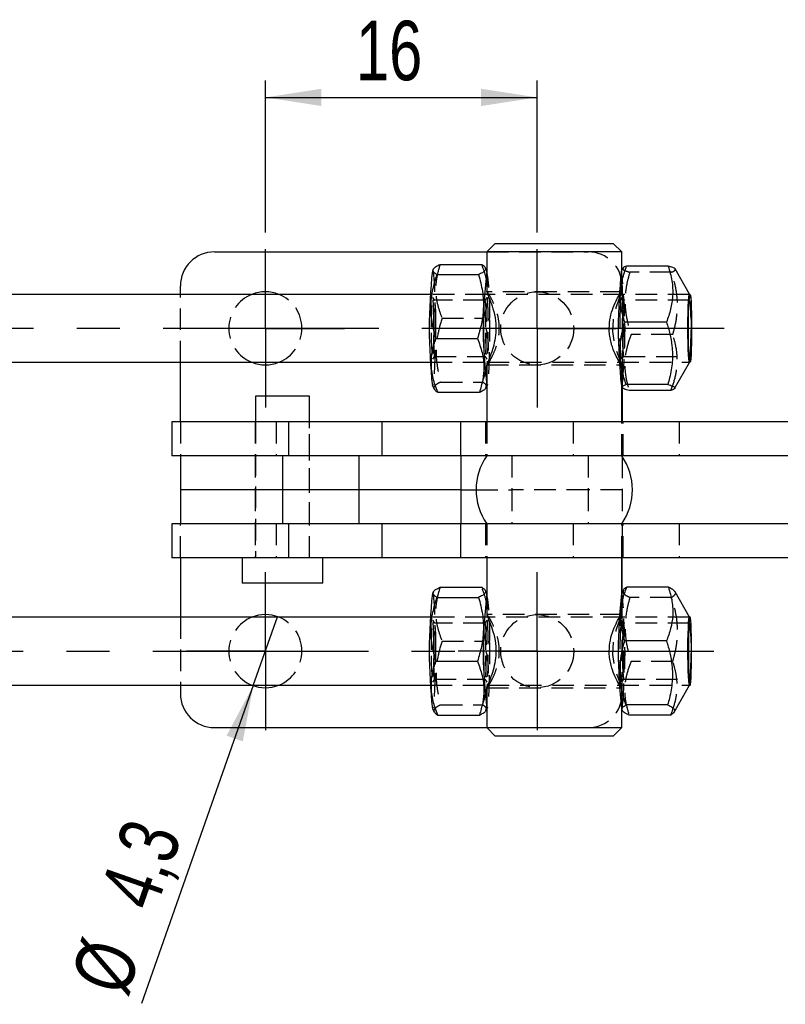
# Model space of a CAD drawing. Extents: x 32 to 386, y 97 to 276.
# Tile 2 of 34: x 78 to 123, y 97 to 155. Entities that reach past the tile are written whole.
import ezdxf

# ---------------------------------------------------------------- set-up
doc = ezdxf.new("R2010")
doc.units = 0
doc.linetypes.add('CENTERX2', pattern=[20.32, 12.7, -2.54, 2.54, -2.54])
doc.linetypes.add('HIDDEN', pattern=[1.905, 1.27, -0.635])
doc.layers.get('0').update_dxf_attribs({"linetype": 'CONTINUOUS'})
doc.layers.add('FORMATO', color=179, linetype='CONTINUOUS')
doc.styles.add('SLDTEXTSTYLE0', font='TXT', dxfattribs={"width": 0.75})
doc.dimstyles.new('SLDDIMSTYLE2', dxfattribs={"dimtxt": 3.5, "dimasz": 3.302, "dimexe": 0, "dimexo": 0.0625, "dimgap": 0.875, "dimtad": 1, "dimdec": 3, "dimrnd": 1e-09, "dimzin": 12, "dimtxsty": 'SLDTEXTSTYLE0', "dimsah": 1, "dimcen": 0.09, "dimazin": 3, "dimtfac": 1, "dimtdec": 3, "dimtofl": 0, "dimtmove": 0, "dimatfit": 3, "dimtolj": 1, "dimtzin": 12})
doc.dimstyles.new('SLDDIMSTYLE4', dxfattribs={"dimtxt": 3.5, "dimasz": 3.302, "dimexe": 0, "dimexo": 0.0625, "dimgap": 0.875, "dimtad": 1, "dimdec": 3, "dimrnd": 1e-09, "dimzin": 12, "dimtxsty": 'SLDTEXTSTYLE0', "dimblk1": 'NONE', "dimsah": 1, "dimcen": 0, "dimazin": 3, "dimtfac": 1, "dimtdec": 3, "dimtmove": 0, "dimatfit": 3, "dimtolj": 1, "dimtzin": 12})

# ---------------------------------------------------------------- blocks, each defined once
blk = doc.blocks.new('_D_9')
at = {"layer": 'FORMATO'}
for p, q in [((91.983, 142.656), (91.983, 151.598)), ((107.983, 142.656), (107.983, 151.598)), ((91.983, 150.598), (107.983, 150.598))]:
    blk.add_line(p, q, dxfattribs=at)
for points in [[(91.983, 150.598), (95.285, 150.09), (95.285, 151.106)], [(107.983, 150.598), (104.681, 151.106), (104.681, 150.09)]]:
    blk.add_solid(points, dxfattribs=at)
at = {"layer": 'FORMATO', "insert": (97.312, 155.11), "char_height": 3.5, "attachment_point": 1, "style": 'SLDTEXTSTYLE0'}
blk.add_mtext('16', dxfattribs=at)
blk = doc.blocks.new('_D_12')
at = {"layer": 'FORMATO'}
for q in [(92.696, 120.034), (84.69, 97.261)]:
    blk.add_line((91.27, 115.977), q, dxfattribs=at)
blk.add_solid([(91.27, 115.977), (89.695, 113.031), (90.654, 112.694)], dxfattribs=at)
at = {"layer": 'FORMATO', "char_height": 3.5, "attachment_point": 1, "rotation": 70.63214, "style": 'SLDTEXTSTYLE0'}
for s, insert in [('4,3', (82.172, 103.742)), ('%%c', (80.472, 98.744))]:
    blk.add_mtext(s, dxfattribs=dict(at, insert=insert))
blk = doc.blocks.new('_NONE')
blk = doc.blocks.new('SW_CENTERMARKSYMBOL_4')
at = {"layer": 'FORMATO', "color": 0}
for p, q in [((0, 2.5), (0, 4.65)), ((0, 0), (0, 2.5)), ((-2.5, 0), (-4.65, 0)), ((0, 0), (-2.5, 0)), ((0, 0), (0, -2.5)), ((0, 0), (2.5, 0)), ((2.5, 0), (4.65, 0)), ((0, -2.5), (0, -4.65))]:
    blk.add_line(p, q, dxfattribs=at)
blk = doc.blocks.new('SW_CENTERMARKSYMBOL_5')
at = {"layer": 'FORMATO', "color": 0}
for p, q in [((0, 2.5), (0, 4.65)), ((0, 0), (0, 2.5)), ((-2.5, 0), (-4.65, 0)), ((0, 0), (-2.5, 0)), ((0, 0), (0, -2.5)), ((0, 0), (2.5, 0)), ((2.5, 0), (4.65, 0)), ((0, -2.5), (0, -4.65))]:
    blk.add_line(p, q, dxfattribs=at)
blk = doc.blocks.new('SW_CENTERMARKSYMBOL_6')
at = {"layer": 'FORMATO', "color": 0}
for p, q in [((0, 2.5), (0, 4.65)), ((0, 0), (0, 2.5)), ((-2.5, 0), (-4.65, 0)), ((0, 0), (-2.5, 0)), ((0, 0), (0, -2.5)), ((0, 0), (2.5, 0)), ((2.5, 0), (4.65, 0)), ((0, -2.5), (0, -4.65))]:
    blk.add_line(p, q, dxfattribs=at)
blk = doc.blocks.new('SW_CENTERMARKSYMBOL_7')
at = {"layer": 'FORMATO', "color": 0}
for p, q in [((0, 2.5), (0, 4.65)), ((0, 0), (0, 2.5)), ((-2.5, 0), (-4.65, 0)), ((0, 0), (-2.5, 0)), ((0, 0), (0, -2.5)), ((0, 0), (2.5, 0)), ((2.5, 0), (4.65, 0)), ((0, -2.5), (0, -4.65))]:
    blk.add_line(p, q, dxfattribs=at)

msp = doc.modelspace()

# ---------------------------------------------------------------- linework, layer by layer
at = {"color": 7, "linetype": 'CONTINUOUS'}
for p, q in [((105.5166, 142.0059), (105.0166, 141.5059)), ((105.5166, 142.0059), (112.4504, 142.0059)), ((112.4504, 142.0059), (112.4541, 142.0059)), ((112.9541, 141.5059), (112.4541, 142.0059)), ((88.9826, 141.5061), (105.0169, 141.5061)), ((105.0166, 141.5059), (105.0166, 139.1464)), ((112.9541, 141.5059), (105.0166, 141.5059)), ((112.9541, 140.4242), (112.9541, 141.5059)), ((101.8736, 140.5027), (101.8117, 140.3949)), ((102.2628, 140.7657), (104.7195, 140.7657)), ((105.0166, 140.4242), (104.9228, 140.5875)), ((113.0294, 140.5551), (112.9373, 140.3949)), ((115.698, 140.6732), (113.2414, 140.6732)), ((116.9531, 139.0138), (116.0995, 140.4986)), ((102.078, 140.1695), (104.5347, 140.1695)), ((86.9826, 139.0059), (86.9826, 139.5061)), ((101.6972, 139.0059), (67.0303, 139.0059)), ((105.0637, 139.0059), (105.0209, 139.0059)), ((116.9768, 139.0059), (116.9456, 139.0059)), ((115.5905, 137.3689), (113.1338, 137.3689)), ((102.0095, 136.4097), (104.4662, 136.4097)), ((67.0303, 135.0059), (101.6972, 135.0059)), ((86.9826, 131.5059), (86.9826, 135.0059)), ((105.0166, 134.8725), (105.0166, 131.5059)), ((105.0209, 135.0059), (105.0663, 135.0059)), ((116.0681, 133.4585), (116.9531, 134.998)), ((116.9456, 135.0059), (116.9768, 135.0059)), ((101.8117, 133.6168), (101.9224, 133.4242)), ((104.9716, 133.5091), (105.0166, 133.5875)), ((112.9373, 133.6168), (112.998, 133.5112)), ((112.9541, 131.5059), (112.9541, 133.5875)), ((112.9826, 133.5381), (112.9826, 131.5059)), ((115.669, 133.7015), (113.2123, 133.7015)), ((115.855, 133.3385), (113.3984, 133.3385)), ((91.3951, 133.0059), (91.3951, 131.5059)), ((94.5701, 133.0059), (91.3951, 133.0059)), ((94.5701, 131.5059), (94.5701, 133.0059)), ((102.1257, 133.2461), (104.5824, 133.2461)), ((86.4826, 131.5059), (86.4826, 129.5059)), ((93.3479, 131.5059), (86.4826, 131.5059)), ((93.3479, 131.5059), (93.3479, 129.5059)), ((98.8392, 131.5059), (93.3479, 131.5059)), ((98.8392, 131.5059), (98.8392, 129.5059)), ((103.4651, 131.5059), (98.8392, 131.5059)), ((103.4651, 131.5059), (103.4651, 129.5059)), ((122.7398, 131.5059), (103.4651, 131.5059)), ((92.9826, 129.5059), (86.4826, 129.5059)), ((86.9826, 129.5059), (86.9826, 127.5059)), ((92.9826, 129.5059), (92.9826, 127.5059)), ((97.4826, 129.5059), (92.9826, 129.5059)), ((97.4826, 129.5059), (97.4826, 127.5059)), ((99.4265, 129.5059), (97.4826, 129.5059)), ((103.4651, 129.5059), (99.4265, 129.5059)), ((122.7398, 129.5059), (103.4651, 129.5059)), ((103.4826, 129.5059), (103.4826, 127.5059)), ((112.9826, 129.5059), (112.9826, 129.4647)), ((86.9826, 127.5059), (86.9826, 125.5059)), ((92.9826, 127.5059), (86.9826, 127.5059)), ((92.9826, 127.5059), (92.9826, 125.5059)), ((97.4826, 127.5059), (92.9826, 127.5059)), ((97.4826, 127.5059), (97.4826, 125.5059)), ((103.4826, 127.5059), (97.4826, 127.5059)), ((103.4826, 127.5059), (103.4826, 125.5059)), ((103.4826, 127.5059), (104.3854, 127.5059)), ((86.4826, 125.5059), (86.4826, 123.5059)), ((92.9826, 125.5059), (86.4826, 125.5059)), ((97.4826, 125.5059), (92.9826, 125.5059)), ((93.3479, 125.5059), (93.3479, 123.5059)), ((99.4265, 125.5059), (97.4826, 125.5059)), ((98.8392, 125.5059), (98.8392, 123.5059)), ((103.4651, 125.5059), (99.4265, 125.5059)), ((103.4651, 125.5059), (103.4651, 123.5059)), ((122.7398, 125.5059), (103.4651, 125.5059)), ((112.9826, 125.5471), (112.9826, 125.5059)), ((93.3479, 123.5059), (86.4826, 123.5059)), ((86.9826, 123.5059), (86.9826, 120.0059)), ((90.6076, 123.5059), (90.6076, 122.0059)), ((98.8392, 123.5059), (93.3479, 123.5059)), ((95.3576, 122.0059), (95.3576, 123.5059)), ((103.4651, 123.5059), (98.8392, 123.5059)), ((122.7398, 123.5059), (103.4651, 123.5059)), ((105.0166, 123.5059), (105.0166, 120.1464)), ((112.9541, 121.4242), (112.9541, 123.5059)), ((112.9826, 121.4737), (112.9826, 123.5059)), ((95.3576, 122.0059), (90.6076, 122.0059)), ((102.2628, 121.7657), (104.7195, 121.7657)), ((115.7081, 121.7667), (113.2515, 121.7667)), ((101.8736, 121.5027), (101.8117, 121.3949)), ((102.078, 121.1695), (104.5347, 121.1695)), ((105.0166, 121.4242), (104.9228, 121.5875)), ((113.0512, 121.593), (112.9373, 121.3949)), ((116.9531, 120.0138), (116.0955, 121.5056)), ((101.6972, 120.0059), (67.0303, 120.0059)), ((105.0637, 120.0059), (105.0209, 120.0059)), ((116.9768, 120.0059), (116.9456, 120.0059)), ((115.5918, 118.6048), (113.1351, 118.6048)), ((102.0095, 117.4097), (104.4662, 117.4097)), ((67.0303, 116.0059), (101.6972, 116.0059)), ((86.9826, 116.0059), (86.9826, 115.5056)), ((105.0209, 116.0059), (105.0663, 116.0059)), ((116.0445, 114.4175), (116.9531, 115.998)), ((116.9456, 116.0059), (116.9768, 116.0059)), ((105.0166, 115.8725), (105.0166, 113.5059)), ((115.6602, 114.844), (113.2035, 114.844)), ((101.8117, 114.6168), (101.9224, 114.4242)), ((102.1257, 114.2461), (104.5824, 114.2461)), ((104.9716, 114.5091), (105.0166, 114.5875)), ((112.9373, 114.6168), (113.0049, 114.4993)), ((112.9541, 113.5059), (112.9541, 114.5875)), ((115.8449, 114.2451), (113.3883, 114.2451)), ((88.9826, 113.5056), (105.0169, 113.5056)), ((105.0166, 113.5059), (105.5166, 113.0059)), ((105.0166, 113.5059), (112.9499, 113.5059)), ((112.4541, 113.0059), (105.5166, 113.0059)), ((112.4541, 113.0059), (112.9541, 113.5059)), ((112.9499, 113.5059), (112.9541, 113.5059))]:
    msp.add_line(p, q, dxfattribs=at)
at = {"color": 7, "linetype": 'HIDDEN'}
for p, q in [((105.0169, 141.5061), (110.9826, 141.5061)), ((105.0335, 140.3949), (105.0166, 140.4242)), ((112.9541, 139.1379), (112.9541, 140.4242)), ((115.8841, 140.3102), (113.4274, 140.3102)), ((112.9499, 139.1559), (105.0209, 139.1559)), ((112.9826, 139.5061), (112.9826, 133.5381)), ((86.9826, 135.0059), (86.9826, 139.0059)), ((105.0209, 139.0059), (101.6972, 139.0059)), ((101.9522, 138.6523), (101.8299, 138.8276)), ((104.898, 138.6559), (101.9472, 138.6559)), ((105.0153, 138.8276), (104.893, 138.6523)), ((116.9456, 139.0059), (105.0637, 139.0059)), ((113.0778, 138.6523), (112.9555, 138.8276)), ((116.9456, 138.6559), (113.0728, 138.6559)), ((102.379, 137.6021), (104.8357, 137.6021)), ((115.9626, 136.6429), (113.5059, 136.6429)), ((101.8299, 135.1842), (101.9522, 135.3595)), ((101.9472, 135.3559), (104.898, 135.3559)), ((104.893, 135.3595), (105.0153, 135.1842)), ((112.9555, 135.1842), (113.0778, 135.3595)), ((113.0728, 135.3559), (116.9456, 135.3559)), ((101.6972, 135.0059), (105.0209, 135.0059)), ((105.0209, 134.8559), (112.9499, 134.8559)), ((105.0663, 135.0059), (116.9456, 135.0059)), ((112.9541, 133.5875), (112.9541, 134.891)), ((102.3105, 133.8423), (104.7672, 133.8423)), ((105.0166, 133.5875), (105.0335, 133.6168)), ((86.9826, 131.5059), (86.9826, 129.5059)), ((91.3826, 131.5059), (91.3826, 129.5059)), ((91.3951, 131.5059), (91.3951, 123.5059)), ((92.6173, 131.5059), (92.6173, 129.5059)), ((94.5701, 123.5059), (94.5701, 131.5059)), ((94.5826, 129.5059), (94.5826, 131.5059)), ((104.9354, 131.5059), (104.9354, 129.5059)), ((105.0166, 131.5059), (105.0166, 129.5059)), ((110.0896, 131.5059), (110.0896, 129.5059)), ((112.9541, 129.5059), (112.9541, 131.5059)), ((112.9826, 129.5059), (112.9826, 131.5059)), ((113.0354, 129.5059), (113.0354, 131.5059)), ((116.3371, 131.5059), (116.3371, 129.5059)), ((91.3826, 129.5059), (91.3826, 127.5059)), ((94.5826, 127.5059), (94.5826, 129.5059)), ((106.4826, 129.5059), (106.4826, 127.5059)), ((110.9826, 129.5059), (110.9826, 127.5059)), ((112.9826, 129.4647), (112.9826, 127.5059)), ((91.3826, 127.5059), (91.3826, 125.5059)), ((94.5826, 125.5059), (94.5826, 127.5059)), ((104.3854, 127.5059), (106.4826, 127.5059)), ((106.4826, 127.5059), (106.4826, 125.5059)), ((110.9826, 127.5059), (106.4826, 127.5059)), ((110.9826, 127.5059), (110.9826, 125.5059)), ((112.9826, 127.5059), (110.9826, 127.5059)), ((112.9826, 127.5059), (112.9826, 125.5471)), ((86.9826, 123.5059), (86.9826, 125.5059)), ((91.3826, 125.5059), (91.3826, 123.5059)), ((92.6173, 125.5059), (92.6173, 123.5059)), ((94.5826, 123.5059), (94.5826, 125.5059)), ((104.9354, 125.5059), (104.9354, 123.5059)), ((105.0166, 125.5059), (105.0166, 123.5059)), ((110.0896, 125.5059), (110.0896, 123.5059)), ((112.9541, 123.5059), (112.9541, 125.5059)), ((112.9826, 125.5059), (112.9826, 123.5059)), ((113.0354, 123.5059), (113.0354, 125.5059)), ((116.3371, 125.5059), (116.3371, 123.5059)), ((105.0335, 121.3949), (105.0166, 121.4242)), ((112.9541, 120.1379), (112.9541, 121.4242)), ((112.9826, 115.5056), (112.9826, 121.4737)), ((115.8929, 121.1678), (113.4362, 121.1678)), ((86.9826, 120.0059), (86.9826, 116.0059)), ((105.0209, 120.0059), (101.6972, 120.0059)), ((112.9499, 120.1559), (105.0209, 120.1559)), ((116.9456, 120.0059), (105.0637, 120.0059)), ((101.9522, 119.6523), (101.8299, 119.8276)), ((104.898, 119.6559), (101.9472, 119.6559)), ((105.0153, 119.8276), (104.893, 119.6523)), ((113.0778, 119.6523), (112.9555, 119.8276)), ((116.9456, 119.6559), (113.0728, 119.6559)), ((102.379, 118.6021), (104.8357, 118.6021)), ((115.9613, 117.407), (113.5046, 117.407)), ((101.6972, 116.0059), (105.0209, 116.0059)), ((101.8299, 116.1842), (101.9522, 116.3595)), ((101.9472, 116.3559), (104.898, 116.3559)), ((104.893, 116.3595), (105.0153, 116.1842)), ((105.0663, 116.0059), (116.9456, 116.0059)), ((112.9555, 116.1842), (113.0778, 116.3595)), ((113.0728, 116.3559), (116.9456, 116.3559)), ((105.0209, 115.8559), (112.9499, 115.8559)), ((112.9541, 114.5875), (112.9541, 115.891)), ((102.3105, 114.8423), (104.7672, 114.8423)), ((105.0166, 114.5875), (105.0335, 114.6168)), ((105.0169, 113.5056), (110.9826, 113.5056))]:
    msp.add_line(p, q, dxfattribs=at)
at = {"color": 7, "linetype": 'HIDDEN', "flags": 128}
for points in [[(101.8117, 140.3949), (101.8285, 140.4047), (101.8557, 140.3374), (101.882, 140.1689), (101.9065, 139.9043), (101.9285, 139.5517), (101.9473, 139.1216), (101.9624, 138.6273), (101.9734, 138.0838), (101.9798, 137.5074)], [(112.8244, 138.9815), (112.8759, 139.0694), (112.9534, 139.1532), (112.9153, 139.0262), (112.7932, 138.7232), (112.6144, 138.2224), (112.4548, 137.5284), (112.4222, 136.8151), (112.5015, 136.2198), (112.6502, 135.6782), (112.8298, 135.1971), (112.9446, 134.9052), (112.9446, 134.9052)], [(101.7408, 136.7366), (101.7463, 136.3123), (101.7562, 135.9283), (101.7701, 135.6069), (101.7871, 135.3668), (101.8064, 135.222), (101.8266, 135.1809), (101.8467, 135.2458), (101.8655, 135.413), (101.882, 135.6728), (101.895, 136.0101), (101.904, 136.4052), (101.9083, 136.8352), (101.9078, 137.2752), (101.9024, 137.6995), (101.8924, 138.0835), (101.8785, 138.4049), (101.8615, 138.6449), (101.8423, 138.7897), (101.822, 138.8309), (101.8019, 138.7659), (101.7831, 138.5987), (101.7667, 138.3389), (101.7536, 138.0017), (101.7446, 137.6066), (101.7403, 137.1765), (101.7408, 136.7366)], [(102.0226, 137.2493), (102.0175, 137.6475), (102.0079, 138.0054), (101.9945, 138.3005), (101.9781, 138.5142), (101.9598, 138.6332), (101.9407, 138.6499), (101.922, 138.5633), (101.9049, 138.3789), (101.8904, 138.1082), (101.8795, 137.7682), (101.8729, 137.3803), (101.8709, 136.9689), (101.8738, 136.5599), (101.8812, 136.1788), (101.8928, 135.8497), (101.9078, 135.5933), (101.9252, 135.4256), (101.9441, 135.3572), (101.9632, 135.3924), (101.9812, 135.529), (101.9971, 135.7584), (102.0099, 136.0662), (102.0187, 136.433), (102.023, 136.8358), (102.0226, 137.2493)], [(104.8226, 136.7625), (104.8222, 137.176), (104.8265, 137.5788), (104.8353, 137.9456), (104.8481, 138.2534), (104.864, 138.4827), (104.8821, 138.6193), (104.9011, 138.6545), (104.92, 138.5861), (104.9374, 138.4185), (104.9524, 138.162), (104.964, 137.8329), (104.9714, 137.4519), (104.9743, 137.0428), (104.9723, 136.6314), (104.9657, 136.2436), (104.9548, 135.9036), (104.9403, 135.6329), (104.9232, 135.4484), (104.9045, 135.3619), (104.8854, 135.3786), (104.8671, 135.4976), (104.8507, 135.7113), (104.8373, 136.0064), (104.8278, 136.3643), (104.8226, 136.7625)], [(104.9374, 136.7366), (104.9428, 136.3123), (104.9528, 135.9283), (104.9667, 135.6069), (104.9837, 135.3668), (105.0029, 135.222), (105.0232, 135.1809), (105.0433, 135.2458), (105.0621, 135.413), (105.0786, 135.6728), (105.0916, 136.0101), (105.1006, 136.4052), (105.1049, 136.8352), (105.1044, 137.2752), (105.099, 137.6995), (105.089, 138.0835), (105.0751, 138.4049), (105.0581, 138.6449), (105.0388, 138.7897), (105.0186, 138.8309), (104.9985, 138.7659), (104.9797, 138.5987), (104.9632, 138.3389), (104.9502, 138.0017), (104.9412, 137.6066), (104.9369, 137.1765), (104.9374, 136.7366)], [(112.9144, 138.6626), (112.9338, 138.798), (112.9541, 138.8293), (112.9741, 138.7546), (112.9928, 138.5783), (113.0089, 138.3106), (113.0217, 137.9671), (113.0302, 137.5677), (113.0341, 137.1357), (113.0331, 136.6961), (113.0272, 136.2745), (113.0169, 135.8955), (113.0027, 135.5809), (112.9854, 135.3492), (112.966, 135.2138), (112.9457, 135.1825), (112.9257, 135.2571), (112.907, 135.4334), (112.8909, 135.7011), (112.8782, 136.0446), (112.8696, 136.444), (112.8657, 136.8761), (112.8667, 137.3156), (112.8726, 137.7372), (112.8829, 138.1163), (112.8972, 138.4308), (112.9144, 138.6626)], [(113.0407, 138.5031), (113.0245, 138.2837), (113.0114, 137.9839), (113.002, 137.6227), (112.9972, 137.2228), (112.9971, 136.8092), (113.0017, 136.4079), (113.0108, 136.0443), (113.0238, 135.741), (113.0399, 135.5173), (113.058, 135.387), (113.0771, 135.3585), (113.0959, 135.4335), (113.1133, 135.6073), (113.1281, 135.869), (113.1394, 136.2021), (113.1465, 136.5857), (113.149, 136.9957), (113.1468, 137.4064), (113.1398, 137.7918), (113.1287, 138.1279), (113.114, 138.3935), (113.0968, 138.5719), (113.078, 138.652), (113.059, 138.6285), (113.0407, 138.5031)], [(116.9136, 138.5031), (116.9318, 138.6285), (116.9509, 138.652), (116.9696, 138.5719), (116.9869, 138.3935), (117.0015, 138.1279), (117.0127, 137.7918), (117.0196, 137.4064), (117.0219, 136.9957), (117.0194, 136.5857), (117.0122, 136.2021), (117.0009, 135.869), (116.9861, 135.6073), (116.9688, 135.4335), (116.95, 135.3585), (116.9309, 135.387), (116.9127, 135.5173), (116.8967, 135.741), (116.8837, 136.0443), (116.8745, 136.4079), (116.8699, 136.8092), (116.87, 137.2228), (116.8749, 137.6227), (116.8842, 137.9839), (116.8974, 138.2837), (116.9136, 138.5031)], [(101.9798, 137.5074), (101.9814, 136.9159), (101.9783, 136.327), (101.9705, 135.7588), (101.9583, 135.2285), (101.942, 134.7522), (101.9221, 134.3444), (101.8993, 134.0174), (101.8741, 133.7813), (101.8475, 133.6431), (101.8202, 133.6071), (101.8117, 133.6168)], [(105.1763, 137.5074), (105.178, 136.9159), (105.1749, 136.327), (105.1671, 135.7588), (105.1549, 135.2285), (105.1386, 134.7522), (105.1187, 134.3444), (105.0958, 134.0174), (105.0707, 133.7813), (105.0441, 133.6431), (105.0167, 133.6071), (105.0166, 133.6071)], [(112.9373, 133.6168), (112.9632, 133.618), (112.9902, 133.7194), (113.0159, 133.9206)], [(101.8117, 121.3949), (101.8285, 121.4047), (101.8557, 121.3374), (101.882, 121.1689), (101.9065, 120.9043), (101.9285, 120.5517), (101.9473, 120.1216), (101.9624, 119.6273), (101.9734, 119.0838), (101.9798, 118.5074)], [(113.0075, 114.842), (113.032, 115.1062), (113.054, 115.4586), (113.0729, 115.8883), (113.088, 116.3824), (113.0989, 116.9258), (113.1053, 117.502), (113.107, 118.0936), (113.1039, 118.6825), (113.0962, 119.2508), (113.0839, 119.7813), (113.0677, 120.2578), (113.0478, 120.6659), (113.0249, 120.9932), (112.9998, 121.2298), (112.9732, 121.3683), (112.9459, 121.4047), (112.9373, 121.3949)], [(112.8231, 119.9793), (112.8759, 120.0694), (112.9534, 120.1532), (112.9153, 120.0262), (112.7932, 119.7232), (112.6144, 119.2224), (112.4548, 118.5284), (112.4222, 117.8151), (112.5015, 117.2198), (112.6502, 116.6782), (112.8298, 116.1971), (112.9446, 115.9052), (112.9446, 115.9052)], [(101.7408, 117.7366), (101.7463, 117.3123), (101.7562, 116.9283), (101.7701, 116.6069), (101.7871, 116.3668), (101.8064, 116.222), (101.8266, 116.1809), (101.8467, 116.2458), (101.8655, 116.413), (101.882, 116.6728), (101.895, 117.0101), (101.904, 117.4052), (101.9083, 117.8352), (101.9078, 118.2752), (101.9024, 118.6995), (101.8924, 119.0835), (101.8785, 119.4049), (101.8615, 119.6449), (101.8423, 119.7897), (101.822, 119.8309), (101.8019, 119.7659), (101.7831, 119.5987), (101.7667, 119.3389), (101.7536, 119.0017), (101.7446, 118.6066), (101.7403, 118.1765), (101.7408, 117.7366)], [(102.0226, 118.2493), (102.0175, 118.6475), (102.0079, 119.0054), (101.9945, 119.3005), (101.9781, 119.5142), (101.9598, 119.6332), (101.9407, 119.6499), (101.922, 119.5633), (101.9049, 119.3789), (101.8904, 119.1082), (101.8795, 118.7682), (101.8729, 118.3803), (101.8709, 117.9689), (101.8738, 117.5599), (101.8812, 117.1788), (101.8928, 116.8497), (101.9078, 116.5933), (101.9252, 116.4256), (101.9441, 116.3572), (101.9632, 116.3924), (101.9812, 116.529), (101.9971, 116.7584), (102.0099, 117.0662), (102.0187, 117.433), (102.023, 117.8358), (102.0226, 118.2493)], [(104.8226, 117.7625), (104.8222, 118.176), (104.8265, 118.5788), (104.8353, 118.9456), (104.8481, 119.2534), (104.864, 119.4827), (104.8821, 119.6193), (104.9011, 119.6545), (104.92, 119.5861), (104.9374, 119.4185), (104.9524, 119.162), (104.964, 118.8329), (104.9714, 118.4519), (104.9743, 118.0428), (104.9723, 117.6314), (104.9657, 117.2436), (104.9548, 116.9036), (104.9403, 116.6329), (104.9232, 116.4484), (104.9045, 116.3619), (104.8854, 116.3786), (104.8671, 116.4976), (104.8507, 116.7113), (104.8373, 117.0064), (104.8278, 117.3643), (104.8226, 117.7625)], [(104.9374, 117.7366), (104.9428, 117.3123), (104.9528, 116.9283), (104.9667, 116.6069), (104.9837, 116.3668), (105.0029, 116.222), (105.0232, 116.1809), (105.0433, 116.2458), (105.0621, 116.413), (105.0786, 116.6728), (105.0916, 117.0101), (105.1006, 117.4052), (105.1049, 117.8352), (105.1044, 118.2752), (105.099, 118.6995), (105.089, 119.0835), (105.0751, 119.4049), (105.0581, 119.6449), (105.0388, 119.7897), (105.0186, 119.8309), (104.9985, 119.7659), (104.9797, 119.5987), (104.9632, 119.3389), (104.9502, 119.0017), (104.9412, 118.6066), (104.9369, 118.1765), (104.9374, 117.7366)], [(112.919, 119.7048), (112.9387, 119.8154), (112.959, 119.8208), (112.9789, 119.7208), (112.997, 119.5211), (113.0124, 119.2333), (113.0241, 118.8742), (113.0316, 118.4647), (113.0343, 118.0285), (113.0321, 117.5909), (113.0251, 117.1775), (113.0138, 116.8122), (112.9987, 116.5163), (112.9808, 116.307), (112.9611, 116.1964), (112.9408, 116.1909), (112.921, 116.291), (112.9028, 116.4907), (112.8874, 116.7784), (112.8757, 117.1375), (112.8682, 117.5471), (112.8655, 117.9833), (112.8677, 118.4208), (112.8747, 118.8342), (112.8861, 119.1995), (112.9011, 119.4954), (112.919, 119.7048)], [(113.0449, 119.5413), (113.0281, 119.3428), (113.0141, 119.0603), (113.0038, 118.7116), (112.9979, 118.3185), (112.9967, 117.9058), (113.0002, 117.4993), (113.0083, 117.1247), (113.0205, 116.8055), (113.0359, 116.5617), (113.0537, 116.4086), (113.0726, 116.3559), (113.0916, 116.4068), (113.1094, 116.5583), (113.1249, 116.8007), (113.1371, 117.1188), (113.1453, 117.4927), (113.1489, 117.8988), (113.1477, 118.3116), (113.1419, 118.7052), (113.1317, 119.0549), (113.1177, 119.3387), (113.101, 119.5387), (113.0825, 119.6424), (113.0634, 119.6433), (113.0449, 119.5413)], [(116.9177, 119.5413), (116.9362, 119.6433), (116.9554, 119.6424), (116.9739, 119.5387), (116.9906, 119.3387), (117.0045, 119.0549), (117.0147, 118.7052), (117.0206, 118.3116), (117.0217, 117.8988), (117.0181, 117.4927), (117.0099, 117.1188), (116.9977, 116.8007), (116.9822, 116.5583), (116.9644, 116.4068), (116.9455, 116.3559), (116.9265, 116.4086), (116.9087, 116.5617), (116.8933, 116.8055), (116.8812, 117.1247), (116.873, 117.4993), (116.8695, 117.9058), (116.8707, 118.3185), (116.8767, 118.7116), (116.887, 119.0603), (116.9009, 119.3428), (116.9177, 119.5413)], [(101.9798, 118.5074), (101.9814, 117.9159), (101.9783, 117.327), (101.9705, 116.7588), (101.9583, 116.2285), (101.942, 115.7522), (101.9221, 115.3444), (101.8993, 115.0174), (101.8741, 114.7813), (101.8475, 114.6431), (101.8202, 114.6071), (101.8117, 114.6168)], [(105.1763, 118.5074), (105.178, 117.9159), (105.1749, 117.327), (105.1671, 116.7588), (105.1549, 116.2285), (105.1386, 115.7522), (105.1187, 115.3444), (105.0958, 115.0174), (105.0707, 114.7813), (105.0441, 114.6431), (105.0167, 114.6071), (105.0166, 114.6071)], [(112.9373, 114.6168), (112.954, 114.607), (112.9812, 114.6739), (113.0075, 114.842)]]:
    msp.add_lwpolyline(points, dxfattribs=at)
at = {"color": 7, "linetype": 'CONTINUOUS', "flags": 128}
for points in [[(116.9567, 135.0059), (116.9442, 134.9917), (116.9235, 135.049), (116.904, 135.2044), (116.8865, 135.4502), (116.872, 135.7739), (116.8611, 136.1595), (116.8546, 136.5874), (116.8525, 137.0364), (116.8552, 137.4838), (116.8624, 137.9072), (116.8737, 138.2855), (116.8887, 138.5996), (116.9065, 138.8338)], [(117.0693, 137.0059), (117.067, 136.5608), (117.0601, 136.1381), (117.0491, 135.7589), (117.0345, 135.4422), (117.017, 135.2039), (116.9974, 135.056), (116.9768, 135.0059), (116.9563, 135.056), (116.9367, 135.2039), (116.9192, 135.4422), (116.9046, 135.7589), (116.8936, 136.1381), (116.8867, 136.5608), (116.8844, 137.0059), (116.8867, 137.4509), (116.8936, 137.8736), (116.9046, 138.2529), (116.9192, 138.5695), (116.9367, 138.8078), (116.9563, 138.9557), (116.9768, 139.0059), (116.9974, 138.9557), (117.017, 138.8078), (117.0345, 138.5695), (117.0491, 138.2529), (117.0601, 137.8736), (117.067, 137.4509), (117.0693, 137.0059)], [(116.9065, 138.8338), (116.9263, 138.9763), (116.947, 139.02), (116.9567, 139.0059)], [(117.0693, 118.0059), (117.067, 118.4509), (117.0601, 118.8736), (117.0491, 119.2529), (117.0345, 119.5695), (117.017, 119.8078), (116.9974, 119.9557), (116.9768, 120.0059), (116.9563, 119.9557), (116.9367, 119.8078), (116.9192, 119.5695), (116.9046, 119.2529), (116.8936, 118.8736), (116.8867, 118.4509), (116.8844, 118.0059), (116.8867, 117.5608), (116.8936, 117.1381), (116.9046, 116.7589), (116.9192, 116.4422), (116.9367, 116.2039), (116.9563, 116.056), (116.9768, 116.0059), (116.9974, 116.056), (117.017, 116.2039), (117.0345, 116.4422), (117.0491, 116.7589), (117.0601, 117.1381), (117.067, 117.5608), (117.0693, 118.0059)], [(116.9115, 119.8804), (116.9317, 119.9975), (116.9525, 120.0147), (116.9567, 120.0059)], [(116.9567, 116.0059), (116.9388, 115.997), (116.9183, 116.0805), (116.8991, 116.2605), (116.8824, 116.5281), (116.8687, 116.8697), (116.859, 117.2683), (116.8536, 117.7039), (116.8528, 118.1547), (116.8566, 118.598), (116.865, 119.0115), (116.8773, 119.3747), (116.8931, 119.6692), (116.9115, 119.8804)]]:
    msp.add_lwpolyline(points, dxfattribs=at)
at = {"color": 7, "linetype": 'HIDDEN'}
for centre in [(107.9826, 137.0061), (107.9826, 118.0056)]:
    msp.add_circle(centre, 2.15, dxfattribs=at)
at = {"color": 7, "linetype": 'CONTINUOUS'}
for centre, radius, start, end in [((88.9826, 139.5061), 2, 90, 180), ((132.7156, 137.0059), 31.0892, 173.741688, 186.258312), ((133.9614, 137.0059), 29.1436, 173.30287, 186.69713), ((143.7511, 137.0059), 30.9996, 173.723539, 186.276461), ((91.9826, 137.0061), 2.15, 68.451809, 111.548191), ((91.9826, 137.0061), 2.15, 248.490398, 291.509602), ((107.8693, 127.5059), 3.4839, 144.966002, 215.033998), ((110.1015, 127.5059), 3.4839, 324.966002, 35.033998), ((132.7156, 118.0059), 31.0891, 173.741687, 186.258313), ((133.9614, 118.0059), 29.1436, 173.302869, 186.697131), ((143.8418, 118.0059), 31.0897, 173.741804, 186.258196), ((91.9826, 118.0056), 2.15, 68.490398, 111.509602), ((91.9826, 118.0056), 2.15, 248.451809, 291.548191), ((88.9826, 115.5056), 2, 180, 270)]:
    msp.add_arc(centre, radius, start, end, dxfattribs=at)
at = {"color": 7, "linetype": 'HIDDEN'}
for centre, radius, start, end in [((110.9826, 139.5061), 2, 0, 90), ((91.8548, 138.2262), 13.3409, 356.911585, 9.397872), ((80.6534, 136.7652), 32.4873, 354.976739, 6.414953), ((91.9826, 137.0061), 2.15, 111.548191, 248.490398), ((91.9826, 137.0061), 2.15, 0, 68.451809), ((98.071, 137.0059), 18.9913, 353.954899, 6.045101), ((91.9826, 137.0061), 2.15, 291.509602, 0), ((91.8548, 119.2262), 13.3409, 356.911585, 9.39787), ((91.9826, 118.0056), 2.15, 111.509602, 248.451809), ((91.9826, 118.0056), 2.15, 0, 68.490398), ((98.1134, 118.0059), 18.9491, 353.941394, 6.058606), ((91.9826, 118.0056), 2.15, 291.548191, 0), ((110.9826, 115.5056), 2, 270, 0)]:
    msp.add_arc(centre, radius, start, end, dxfattribs=at)
at = {"color": 7, "linetype": 'CONTINUOUS'}
for points, knots in [([(102.078, 140.1695), (102.0229, 140.2065), (101.9121, 140.2809), (101.8313, 140.4077), (101.8799, 140.5497), (102.062, 140.6732), (102.2168, 140.7445), (102.2628, 140.7657)], [0, 0, 0, 0, 0.1898971, 0.3815783, 0.6329677, 0.8911496, 1, 1, 1, 1]), ([(104.7195, 140.7657), (104.7523, 140.7445), (104.861, 140.6744), (104.9679, 140.551), (104.9308, 140.4094), (104.7704, 140.2813), (104.6135, 140.2069), (104.5347, 140.1695)], [0, 0, 0, 0, 0.1088507, 0.3606014, 0.6184194, 0.8081483, 1, 1, 1, 1]), ([(113.1338, 137.3689), (113.0529, 137.6557), (112.8895, 138.2354), (112.8507, 139.0945), (112.9754, 139.9157), (113.1521, 140.4192), (113.2414, 140.6732)], [0, 0, 0, 0, 0.2645926, 0.534922, 0.7653298, 1, 1, 1, 1]), ([(113.2414, 140.6732), (113.1576, 140.6418), (113.046, 140.5999), (113.0456, 140.5566), (113.0454, 140.5458)], [0, 0, 0, 0, 0.750236, 1, 1, 1, 1]), ([(115.698, 140.6732), (115.7789, 140.3864), (115.9424, 139.8067), (115.9811, 138.9476), (115.8565, 138.1264), (115.6797, 137.6229), (115.5905, 137.3689)], [0, 0, 0, 0, 0.2645925, 0.5349219, 0.7653298, 1, 1, 1, 1]), ([(116.0928, 140.4948), (116.0939, 140.4981), (116.1036, 140.5296), (115.9719, 140.5901), (115.7899, 140.6453), (115.698, 140.6732)], [0, 0, 0, 0, 0.0542519, 0.5227923, 1, 1, 1, 1]), ([(102.0095, 136.4097), (101.9252, 136.736), (101.7549, 137.3957), (101.706, 138.3731), (101.821, 139.3076), (101.9918, 139.8804), (102.078, 140.1695)], [0, 0, 0, 0, 0.2645926, 0.5349219, 0.7653297, 1, 1, 1, 1]), ([(104.5347, 140.1695), (104.6189, 139.8432), (104.7893, 139.1835), (104.8382, 138.206), (104.7232, 137.2716), (104.5524, 136.6987), (104.4662, 136.4097)], [0, 0, 0, 0, 0.2645926, 0.5349221, 0.7653299, 1, 1, 1, 1]), ([(105.0175, 139.1464), (105.0271, 139.111), (105.0468, 139.0385), (105.1939, 138.6916), (105.3849, 138.1732), (105.546, 137.4926), (105.567, 136.7752), (105.465, 136.1391), (105.2947, 135.5784), (105.1126, 135.1242), (105.0175, 134.899), (105.0207, 134.8771), (105.0213, 134.8725)], [0, 0, 0, 0, 0.09700453, 0.19812126, 0.31039823, 0.43062344, 0.53895801, 0.63347587, 0.73404087, 0.84975444, 0.96861503, 1, 1, 1, 1]), ([(112.2184, 137.0059), (112.2329, 137.2273), (112.2617, 137.6694), (112.4536, 138.2634), (112.6732, 138.7401), (112.7779, 138.9071), (112.8244, 138.9815)], [0, 0, 0, 0, 0.25208814, 0.5031654, 0.77887865, 1, 1, 1, 1]), ([(113.2123, 133.7015), (113.1701, 133.8317), (113.0305, 134.263), (112.8691, 135.0218), (112.8436, 135.8933), (112.9475, 136.681), (113.0715, 137.1387), (113.1338, 137.3689)], [0, 0, 0, 0, 0.1088507, 0.3606014, 0.6184194, 0.8081484, 1, 1, 1, 1]), ([(115.5905, 137.3689), (115.662, 137.1411), (115.8056, 136.6834), (115.9424, 135.9037), (115.9565, 135.03), (115.8289, 134.2707), (115.7056, 133.8317), (115.669, 133.7015)], [0, 0, 0, 0, 0.189897, 0.3815782, 0.6329677, 0.8911497, 1, 1, 1, 1]), ([(112.825, 135.0221), (112.8227, 135.0252), (112.782, 135.0831), (112.6205, 135.3757), (112.3939, 135.8975), (112.237, 136.4954), (112.223, 136.8807), (112.2184, 137.0059)], [0, 0, 0, 0, 0.0146895, 0.2701645, 0.5545754, 0.855342, 1, 1, 1, 1]), ([(102.1257, 133.2461), (102.0255, 133.5206), (101.8227, 134.0757), (101.7258, 134.8982), (101.7948, 135.6844), (101.9375, 136.1665), (102.0095, 136.4097)], [0, 0, 0, 0, 0.2645925, 0.5349221, 0.7653299, 1, 1, 1, 1]), ([(104.4662, 136.4097), (104.5665, 136.1351), (104.7692, 135.58), (104.8661, 134.7576), (104.7971, 133.9713), (104.6544, 133.4893), (104.5824, 133.2461)], [0, 0, 0, 0, 0.2645926, 0.534922, 0.7653298, 1, 1, 1, 1]), ([(101.9327, 133.4253), (101.9439, 133.4031), (101.9743, 133.3424), (102.067, 133.2834), (102.1257, 133.2461)], [0, 0, 0, 0, 0.3663758, 1, 1, 1, 1]), ([(104.5824, 133.2461), (104.6587, 133.2831), (104.8119, 133.3575), (104.9449, 133.4461), (104.9536, 133.497), (104.9557, 133.5092)], [0, 0, 0, 0, 0.4293087, 0.8626511, 1, 1, 1, 1]), ([(113.3984, 133.3385), (113.292, 133.37), (113.077, 133.4337), (112.9619, 133.5281), (113.0136, 133.6183), (113.1457, 133.6736), (113.2123, 133.7015)], [0, 0, 0, 0, 0.2645926, 0.534922, 0.7653299, 1, 1, 1, 1]), ([(115.669, 133.7015), (115.7753, 133.67), (115.9903, 133.6063), (116.1054, 133.512), (116.0537, 133.4217), (115.9217, 133.3664), (115.855, 133.3385)], [0, 0, 0, 0, 0.2645926, 0.5349221, 0.7653298, 1, 1, 1, 1]), ([(102.078, 121.1695), (102.0229, 121.2065), (101.9121, 121.2809), (101.8313, 121.4077), (101.8799, 121.5497), (102.062, 121.6732), (102.2168, 121.7445), (102.2628, 121.7657)], [0, 0, 0, 0, 0.1898971, 0.3815783, 0.6329677, 0.8911496, 1, 1, 1, 1]), ([(104.7195, 121.7657), (104.7523, 121.7445), (104.861, 121.6744), (104.9679, 121.551), (104.9308, 121.4094), (104.7704, 121.2813), (104.6135, 121.2069), (104.5347, 121.1695)], [0, 0, 0, 0, 0.1088507, 0.3606014, 0.6184193, 0.8081483, 1, 1, 1, 1]), ([(113.1351, 118.6048), (113.055, 118.8792), (112.8931, 119.434), (112.8566, 120.256), (112.9834, 121.0418), (113.1616, 121.5236), (113.2515, 121.7667)], [0, 0, 0, 0, 0.2645925, 0.534922, 0.7653298, 1, 1, 1, 1]), ([(113.2515, 121.7667), (113.164, 121.7149), (113.0647, 121.6562), (113.06, 121.5954), (113.0595, 121.5882)], [0, 0, 0, 0, 0.8811248, 1, 1, 1, 1]), ([(115.7081, 121.7667), (115.7882, 121.4923), (115.9502, 120.9375), (115.9866, 120.1155), (115.8598, 119.3296), (115.6817, 118.8479), (115.5918, 118.6048)], [0, 0, 0, 0, 0.2645926, 0.5349221, 0.7653298, 1, 1, 1, 1]), ([(116.0906, 121.5028), (116.0584, 121.5447), (115.9896, 121.6341), (115.8058, 121.7207), (115.7081, 121.7667)], [0, 0, 0, 0, 0.4684538, 1, 1, 1, 1]), ([(102.0095, 117.4097), (101.9252, 117.736), (101.7549, 118.3957), (101.706, 119.3731), (101.821, 120.3076), (101.9918, 120.8804), (102.078, 121.1695)], [0, 0, 0, 0, 0.2645926, 0.5349221, 0.7653299, 1, 1, 1, 1]), ([(104.5347, 121.1695), (104.6189, 120.8432), (104.7893, 120.1835), (104.8382, 119.206), (104.7232, 118.2716), (104.5524, 117.6987), (104.4662, 117.4097)], [0, 0, 0, 0, 0.2645925, 0.5349219, 0.7653297, 1, 1, 1, 1]), ([(105.0175, 120.1464), (105.0271, 120.111), (105.0468, 120.0385), (105.1939, 119.6916), (105.3849, 119.1732), (105.546, 118.4926), (105.567, 117.7752), (105.465, 117.1391), (105.2947, 116.5784), (105.1126, 116.1242), (105.0175, 115.899), (105.0207, 115.8771), (105.0213, 115.8725)], [0, 0, 0, 0, 0.0970045, 0.1981213, 0.3103983, 0.4306233, 0.538958, 0.6334759, 0.7340409, 0.8497544, 0.968615, 1, 1, 1, 1]), ([(112.2184, 118.0059), (112.2329, 118.2273), (112.2617, 118.6694), (112.4536, 119.2633), (112.6727, 119.7391), (112.777, 119.9056), (112.8231, 119.9793)], [0, 0, 0, 0, 0.252567, 0.5041211, 0.780358, 1, 1, 1, 1]), ([(113.2035, 114.844), (113.1617, 114.9775), (113.0233, 115.4197), (112.8639, 116.1979), (112.8409, 117.0916), (112.9469, 117.8994), (113.0722, 118.3688), (113.1351, 118.6048)], [0, 0, 0, 0, 0.1088508, 0.3606013, 0.6184192, 0.8081482, 1, 1, 1, 1]), ([(115.5918, 118.6048), (115.6627, 118.3712), (115.805, 117.9018), (115.9396, 117.1022), (115.9514, 116.2063), (115.8217, 115.4276), (115.6971, 114.9775), (115.6602, 114.844)], [0, 0, 0, 0, 0.189897, 0.3815784, 0.6329677, 0.8911497, 1, 1, 1, 1]), ([(112.8251, 116.0219), (112.8228, 116.0251), (112.782, 116.083), (112.6205, 116.3757), (112.3939, 116.8975), (112.237, 117.4954), (112.223, 117.8807), (112.2184, 118.0059)], [0, 0, 0, 0, 0.0149269, 0.2703401, 0.5546827, 0.8553765, 1, 1, 1, 1]), ([(102.1257, 114.2461), (102.0255, 114.5206), (101.8227, 115.0757), (101.7258, 115.8982), (101.7948, 116.6844), (101.9375, 117.1665), (102.0095, 117.4097)], [0, 0, 0, 0, 0.2645925, 0.5349221, 0.7653299, 1, 1, 1, 1]), ([(104.4662, 117.4097), (104.5665, 117.1351), (104.7692, 116.58), (104.8661, 115.7576), (104.7971, 114.9713), (104.6544, 114.4893), (104.5824, 114.2461)], [0, 0, 0, 0, 0.2645925, 0.5349219, 0.7653299, 1, 1, 1, 1]), ([(113.3883, 114.2451), (113.282, 114.2971), (113.0673, 114.4021), (112.9525, 114.5578), (113.0045, 114.7067), (113.1368, 114.7979), (113.2035, 114.844)], [0, 0, 0, 0, 0.2645925, 0.534922, 0.7653299, 1, 1, 1, 1]), ([(115.6602, 114.844), (115.7664, 114.792), (115.9812, 114.6869), (116.0959, 114.5312), (116.0439, 114.3824), (115.9117, 114.2911), (115.8449, 114.2451)], [0, 0, 0, 0, 0.2645925, 0.534922, 0.7653297, 1, 1, 1, 1]), ([(101.9327, 114.4253), (101.9439, 114.4031), (101.9743, 114.3424), (102.067, 114.2834), (102.1257, 114.2461)], [0, 0, 0, 0, 0.3663758, 1, 1, 1, 1]), ([(104.5824, 114.2461), (104.6587, 114.2831), (104.8119, 114.3575), (104.9449, 114.4461), (104.9536, 114.497), (104.9557, 114.5092)], [0, 0, 0, 0, 0.42930871, 0.86265109, 1, 1, 1, 1])]:
    msp.add_open_spline(points, degree=3, knots=knots, dxfattribs=at)
at = {"color": 7, "linetype": 'HIDDEN'}
for points, knots in [([(102.2628, 140.7657), (102.1827, 140.4911), (102.0207, 139.936), (101.9842, 139.1136), (102.111, 138.3273), (102.2891, 137.8453), (102.379, 137.6021)], [0, 0, 0, 0, 0.2645924, 0.5349221, 0.7653299, 1, 1, 1, 1]), ([(104.8357, 137.6021), (104.9158, 137.8766), (105.0778, 138.4317), (105.1142, 139.2542), (104.9875, 140.0404), (104.8093, 140.5225), (104.7195, 140.7657)], [0, 0, 0, 0, 0.2645924, 0.5349219, 0.7653299, 1, 1, 1, 1]), ([(113.0454, 140.5458), (113.0326, 140.5235), (113.0035, 140.473), (113.1471, 140.3934), (113.3334, 140.3381), (113.4274, 140.3102)], [0, 0, 0, 0, 0.2815341, 0.6374749, 1, 1, 1, 1]), ([(113.4274, 140.3102), (113.3657, 140.0825), (113.2416, 139.6247), (113.1383, 138.845), (113.1615, 137.9713), (113.3216, 137.212), (113.4638, 136.7731), (113.5059, 136.6429)], [0, 0, 0, 0, 0.1898971, 0.3815784, 0.6329677, 0.8911495, 1, 1, 1, 1]), ([(115.8841, 140.3102), (115.9615, 140.3417), (116.11, 140.4022), (116.0984, 140.4648), (116.0928, 140.4948)], [0, 0, 0, 0, 0.5206021, 1, 1, 1, 1]), ([(115.9626, 136.6429), (115.9992, 136.7731), (116.1204, 137.2043), (116.2493, 137.9632), (116.2374, 138.8347), (116.0998, 139.6223), (115.9563, 140.0801), (115.8841, 140.3102)], [0, 0, 0, 0, 0.1088509, 0.3606014, 0.6184193, 0.8081483, 1, 1, 1, 1]), ([(105.0209, 134.8559), (105.0426, 134.8765), (105.0859, 134.9176), (105.2765, 135.2344), (105.5092, 135.7201), (105.717, 136.3751), (105.777, 137.0979), (105.6811, 137.7533), (105.494, 138.3252), (105.2563, 138.8175), (105.0739, 139.1072), (104.9992, 139.2018), (105.0172, 139.1473), (105.0175, 139.1464)], [0, 0, 0, 0, 0.0948742, 0.1895009, 0.2905717, 0.4011095, 0.5044956, 0.5928404, 0.6832395, 0.7874142, 0.8980289, 0.9984398, 1, 1, 1, 1]), ([(102.379, 137.6021), (102.2829, 137.2758), (102.0885, 136.6161), (102.004, 135.6386), (102.0849, 134.7042), (102.2348, 134.1313), (102.3105, 133.8423)], [0, 0, 0, 0, 0.2645926, 0.5349221, 0.7653299, 1, 1, 1, 1]), ([(104.7672, 133.8423), (104.8633, 134.1686), (105.0577, 134.8283), (105.1422, 135.8057), (105.0613, 136.7401), (104.9114, 137.313), (104.8357, 137.6021)], [0, 0, 0, 0, 0.2645925, 0.534922, 0.7653298, 1, 1, 1, 1]), ([(113.5059, 136.6429), (113.4064, 136.3561), (113.2052, 135.7763), (113.1105, 134.9173), (113.1817, 134.096), (113.3257, 133.5926), (113.3984, 133.3385)], [0, 0, 0, 0, 0.2645924, 0.534922, 0.7653298, 1, 1, 1, 1]), ([(115.855, 133.3385), (115.9546, 133.6253), (116.1558, 134.2051), (116.2505, 135.0641), (116.1793, 135.8854), (116.0353, 136.3888), (115.9626, 136.6429)], [0, 0, 0, 0, 0.2645926, 0.5349221, 0.7653299, 1, 1, 1, 1]), ([(112.9395, 134.891), (112.9415, 134.8748), (112.9464, 134.8357), (112.8699, 134.9531), (112.825, 135.0221)], [0, 0, 0, 0, 0.4130632, 1, 1, 1, 1]), ([(102.3105, 133.8423), (102.2645, 133.8211), (102.1119, 133.751), (101.9343, 133.6277), (101.8724, 133.5081), (101.9213, 133.441), (101.9327, 133.4253)], [0, 0, 0, 0, 0.1561223, 0.5172024, 0.8869847, 1, 1, 1, 1]), ([(104.9557, 133.5092), (104.9742, 133.5477), (105.0179, 133.6384), (104.9094, 133.7497), (104.7997, 133.8211), (104.7672, 133.8423)], [0, 0, 0, 0, 0.3418442, 0.8048116, 1, 1, 1, 1]), ([(102.2628, 121.7657), (102.1827, 121.4911), (102.0207, 120.936), (101.9842, 120.1136), (102.111, 119.3273), (102.2891, 118.8453), (102.379, 118.6021)], [0, 0, 0, 0, 0.2645925, 0.534922, 0.7653299, 1, 1, 1, 1]), ([(104.8357, 118.6021), (104.9158, 118.8766), (105.0778, 119.4317), (105.1142, 120.2542), (104.9875, 121.0404), (104.8093, 121.5225), (104.7195, 121.7657)], [0, 0, 0, 0, 0.2645926, 0.534922, 0.7653298, 1, 1, 1, 1]), ([(113.0595, 121.5882), (113.0415, 121.5408), (113.0058, 121.4469), (113.155, 121.305), (113.3419, 121.2138), (113.4362, 121.1678)], [0, 0, 0, 0, 0.335328, 0.6646182, 1, 1, 1, 1]), ([(113.4362, 121.1678), (113.3738, 120.9342), (113.2485, 120.4648), (113.143, 119.6653), (113.1639, 118.7693), (113.3219, 117.9906), (113.4628, 117.5405), (113.5046, 117.407)], [0, 0, 0, 0, 0.1898971, 0.3815783, 0.6329677, 0.8911496, 1, 1, 1, 1]), ([(115.8929, 121.1678), (115.9638, 121.2197), (116.1072, 121.3247), (116.1555, 121.4388), (116.0954, 121.498), (116.0906, 121.5028)], [0, 0, 0, 0, 0.4737438, 0.9577592, 1, 1, 1, 1]), ([(115.9613, 117.407), (115.9982, 117.5405), (116.1206, 117.9828), (116.2516, 118.7609), (116.2422, 119.6547), (116.1067, 120.4624), (115.9644, 120.9318), (115.8929, 121.1678)], [0, 0, 0, 0, 0.10885079, 0.36060135, 0.6184194, 0.80814832, 1, 1, 1, 1]), ([(105.0209, 115.8559), (105.0426, 115.8765), (105.0859, 115.9176), (105.2765, 116.2344), (105.5092, 116.7201), (105.717, 117.3751), (105.777, 118.0979), (105.6811, 118.7533), (105.494, 119.3252), (105.2563, 119.8175), (105.0739, 120.1072), (104.9992, 120.2018), (105.0172, 120.1473), (105.0175, 120.1464)], [0, 0, 0, 0, 0.0948742, 0.1895009, 0.2905717, 0.4011094, 0.5044955, 0.5928405, 0.6832395, 0.7874142, 0.8980289, 0.9984398, 1, 1, 1, 1]), ([(102.379, 118.6021), (102.2829, 118.2758), (102.0885, 117.6161), (102.004, 116.6386), (102.0849, 115.7042), (102.2348, 115.1313), (102.3105, 114.8423)], [0, 0, 0, 0, 0.2645926, 0.5349219, 0.7653297, 1, 1, 1, 1]), ([(104.7672, 114.8423), (104.8633, 115.1686), (105.0577, 115.8283), (105.1422, 116.8057), (105.0613, 117.7401), (104.9114, 118.313), (104.8357, 118.6021)], [0, 0, 0, 0, 0.2645926, 0.5349222, 0.76533, 1, 1, 1, 1]), ([(113.5046, 117.407), (113.4043, 117.1326), (113.2016, 116.5778), (113.1046, 115.7558), (113.1736, 114.9699), (113.3163, 114.4882), (113.3883, 114.2451)], [0, 0, 0, 0, 0.2645926, 0.534922, 0.7653299, 1, 1, 1, 1]), ([(115.8449, 114.2451), (115.9452, 114.5195), (116.148, 115.0743), (116.2449, 115.8963), (116.176, 116.6821), (116.0333, 117.1639), (115.9613, 117.407)], [0, 0, 0, 0, 0.2645925, 0.5349219, 0.7653297, 1, 1, 1, 1]), ([(112.9395, 115.891), (112.9415, 115.8748), (112.9464, 115.8357), (112.8699, 115.9531), (112.8251, 116.0219)], [0, 0, 0, 0, 0.4133154, 1, 1, 1, 1]), ([(102.3105, 114.8423), (102.2645, 114.8211), (102.1119, 114.751), (101.9343, 114.6277), (101.8724, 114.5081), (101.9213, 114.441), (101.9327, 114.4253)], [0, 0, 0, 0, 0.1561223, 0.5172024, 0.8869847, 1, 1, 1, 1]), ([(104.9557, 114.5092), (104.9742, 114.5477), (105.0179, 114.6384), (104.9094, 114.7497), (104.7997, 114.8211), (104.7672, 114.8423)], [0, 0, 0, 0, 0.3418443, 0.8048116, 1, 1, 1, 1])]:
    msp.add_open_spline(points, degree=3, knots=knots, dxfattribs=at)
at = {"layer": 'FORMATO', "linetype": 'CENTERX2'}
for p, q in [((118.9768, 137.0059), (65.0303, 137.0059)), ((65.0303, 118.0059), (118.9768, 118.0059))]:
    msp.add_line(p, q, dxfattribs=at)

# ---------------------------------------------------------------- block references
at = {"layer": 'FORMATO'}
for name, p in [('SW_CENTERMARKSYMBOL_4', (91.9826, 137.0061)), ('SW_CENTERMARKSYMBOL_7', (107.9826, 137.0061)), ('SW_CENTERMARKSYMBOL_5', (91.9826, 118.0056)), ('SW_CENTERMARKSYMBOL_6', (107.9826, 118.0056))]:
    msp.add_blockref(name, p, dxfattribs=at)

# ---------------------------------------------------------------- dimensions: what is measured, and where the dimension line sits
dim = msp.add_linear_dim(base=(107.9826, 150.5979), p1=(91.9826, 141.6561), p2=(107.9826, 141.6561), dimstyle='SLDDIMSTYLE2', dxfattribs=at)
dim.commit()
dim.dimension.update_dxf_attribs({"geometry": '_D_9', "text_midpoint": (99.8983, 150.5979), "dimtype": 160})
dim = msp.add_diameter_dim_2p(p1=(92.6956, 120.0339), p2=(91.2696, 115.9773), dimstyle='SLDDIMSTYLE4', dxfattribs=at)
dim.commit()
dim.dimension.update_dxf_attribs({"geometry": '_D_12', "text_midpoint": (86.5597, 102.5789), "dimtype": 163})

doc.saveas('drawing.dxf')
